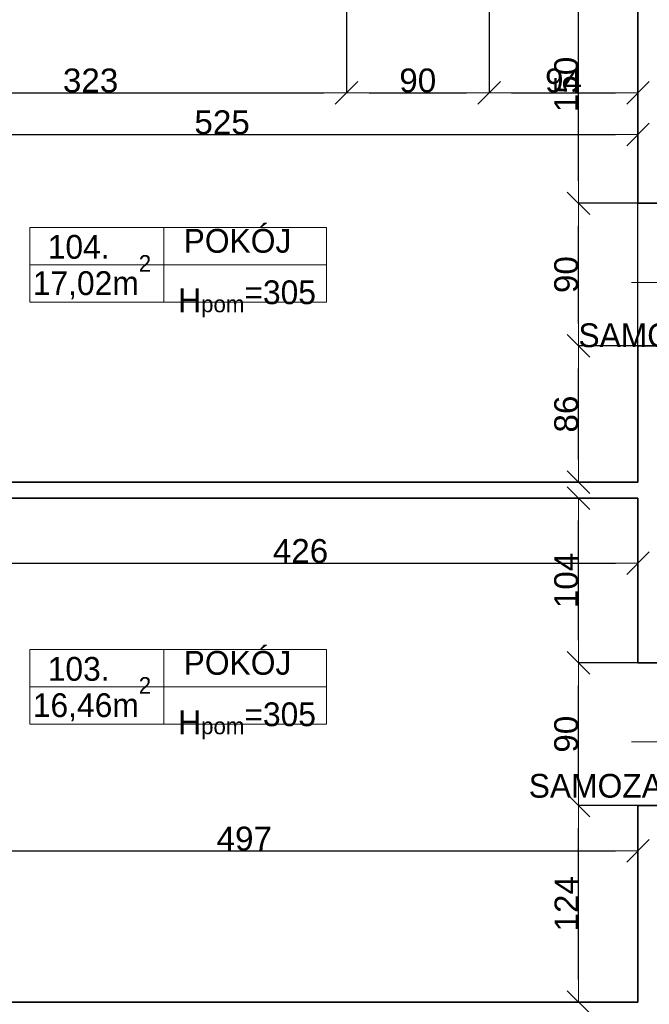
# Model space of a CAD drawing. Header units: metres. Extents: x 7506757 to 756746378, y 5735207 to 582114514.
# Tile 141 of 256: x 7684502 to 7688476, y 5860485 to 5866698. Entities that reach past the tile are written whole.
import ezdxf

# ---------------------------------------------------------------- set-up
doc = ezdxf.new("R2010")
doc.units = ezdxf.units.M
doc.header["$MEASUREMENT"] = 0
doc.header["$PDMODE"] = 2
doc.layers.get('0').update_dxf_attribs({"color": 250, "linetype": 'CONTINUOUS', "lineweight": 100, "plot": 0})
doc.layers.get('Defpoints').update_dxf_attribs({"linetype": 'CONTINUOUS'})
for name, color, linetype, lineweight in [('2D - Ogolne46', 7, 'CONTINUOUS', 18), ('7 - linia widok1', 7, 'CONTINUOUS', 13), ('M_OCIANA3', 30, 'CONTINUOUS', 18), ('M_OCIANA6', 5, 'CONTINUOUS', 35), ('M_OPISY141', 7, 'CONTINUOUS', 0), ('opis1', 7, 'CONTINUOUS', 13), ('WYMIARY', 8, 'CONTINUOUS', 13)]:
    doc.layers.add(name, color=color, linetype=linetype, lineweight=lineweight)
doc.layers.add('PWYMIAR', color=7, linetype='CONTINUOUS')
doc.styles.add('GENERATED_STYLE_1', font='arial.ttf')
doc.styles.add('GENERATED_STYLE_2', font='txt')
doc.dimstyles.new('GENERATED_STYLE__1', dxfattribs={"dimtxt": 150, "dimasz": 142.5, "dimexe": 0.18, "dimexo": 0, "dimgap": 0.09, "dimtad": 1, "dimdec": 0, "dimlfac": 0.1, "dimzin": 0, "dimdsep": 46, "dimtxsty": 'GENERATED_STYLE_1', "dimblk": 'ARROWHEAD_6', "dimblk1": 'ARROWHEAD_6', "dimblk2": 'ARROWHEAD_6', "dimcen": 0.09, "dimclrd": 251, "dimclre": 251, "dimclrt": 7, "dimazin": 0, "dimtfac": 1, "dimtdec": 4, "dimtmove": 0, "dimatfit": 3, "dimfxl": 0, "dimtolj": 1, "dimtzin": 0, "dimarcsym": 0})
doc.dimstyles.new('GENERATED_STYLE__2', dxfattribs={"dimtxt": 150, "dimasz": 142.5, "dimexe": 0.18, "dimexo": 0, "dimgap": 0.09, "dimtad": 1, "dimtih": 1, "dimtoh": 1, "dimdec": 0, "dimlfac": 0.1, "dimzin": 0, "dimdsep": 46, "dimtxsty": 'GENERATED_STYLE_1', "dimblk": 'ARROWHEAD_6', "dimblk1": 'ARROWHEAD_6', "dimblk2": 'ARROWHEAD_6', "dimcen": 0.09, "dimclrd": 251, "dimclre": 251, "dimclrt": 7, "dimazin": 0, "dimtfac": 1, "dimtdec": 4, "dimtmove": 0, "dimatfit": 3, "dimfxl": 0, "dimtolj": 1, "dimtzin": 0, "dimarcsym": 0})
doc.dimstyles.new('GENERATED_STYLE__3', dxfattribs={"dimtxt": 150, "dimasz": 142.5, "dimexe": 0.18, "dimexo": 0, "dimgap": 0.09, "dimtad": 1, "dimdec": 0, "dimlfac": 0.1, "dimzin": 0, "dimdsep": 46, "dimtxsty": 'GENERATED_STYLE_1', "dimblk": 'ARROWHEAD_6', "dimblk1": 'ARROWHEAD_6', "dimblk2": 'ARROWHEAD_6', "dimcen": 0.09, "dimclrd": 251, "dimclre": 251, "dimclrt": 7, "dimazin": 0, "dimtfac": 1, "dimtdec": 4, "dimtmove": 2, "dimatfit": 3, "dimfxl": 0, "dimtolj": 1, "dimtzin": 0, "dimarcsym": 0})
doc.dimstyles.new('GENERATED_STYLE__4', dxfattribs={"dimtxt": 150, "dimasz": 142.5, "dimexe": 0.18, "dimexo": 0, "dimgap": 0.09, "dimtad": 1, "dimtih": 1, "dimtoh": 1, "dimdec": 0, "dimlfac": 0.1, "dimzin": 0, "dimdsep": 46, "dimtxsty": 'GENERATED_STYLE_1', "dimblk": 'ARROWHEAD_6', "dimblk1": 'ARROWHEAD_6', "dimblk2": 'ARROWHEAD_6', "dimcen": 0.09, "dimclrd": 251, "dimclre": 251, "dimclrt": 7, "dimazin": 0, "dimtfac": 1, "dimtdec": 4, "dimtmove": 2, "dimatfit": 3, "dimfxl": 0, "dimtolj": 1, "dimtzin": 0, "dimarcsym": 0})

# ---------------------------------------------------------------- blocks, each defined once
blk = doc.blocks.new('ARROWHEAD_6')
at = {"color": 0, "linetype": 'Continuous', "lineweight": 0}
for p, q in [((-0.5, -0.5), (0.5, 0.5)), ((0, 0), (-1, 0))]:
    blk.add_line(p, q, dxfattribs=at)
blk = doc.blocks.new('*D6088')
at = {"layer": 'Defpoints', "color": 0, "linetype": 'Continuous', "transparency": 16777216}
for p in [(7684366.1, 5867039.1), (7686564.6, 5867039.1), (7688404.6, 5863779.1)]:
    blk.add_point(p, dxfattribs=at)
at = {"layer": 'PWYMIAR', "color": 251, "linetype": 'Continuous', "lineweight": -2, "transparency": 16777216}
for p, q in [((7686564.6, 5867039.1), (7684365.9, 5867039.1)), ((7684366.1, 5863921.6), (7684366.1, 5866896.6)), ((7688404.6, 5863779.1), (7684365.9, 5863779.1))]:
    blk.add_line(p, q, dxfattribs=at)
at = {"layer": 'PWYMIAR', "color": 251, "linetype": 'Continuous', "lineweight": -2, "transparency": 16777216, "xscale": 142.5, "yscale": 142.5, "zscale": 142.5}
for p, rotation in [((7684366.1, 5867039.1), 90), ((7684366.1, 5863779.1), 270)]:
    blk.add_blockref('ARROWHEAD_6', p, dxfattribs=dict(at, rotation=rotation))
at = {"layer": 'PWYMIAR', "color": 7, "linetype": 'Continuous', "lineweight": 13, "transparency": 16777216, "insert": (7684289.3, 5865409.1), "char_height": 150, "attachment_point": 5, "rotation": 90, "style": 'GENERATED_STYLE_1'}
blk.add_mtext('\\A1;326', dxfattribs=at)
blk = doc.blocks.new('*D6113')
at = {"layer": 'Defpoints', "color": 0, "linetype": 'Continuous', "transparency": 16777216}
for p in [(7686564.6, 5867039.1), (7683334.6, 5866519.1), (7686564.6, 5866236.6)]:
    blk.add_point(p, dxfattribs=at)
at = {"layer": 'PWYMIAR', "color": 251, "linetype": 'Continuous', "lineweight": -2, "transparency": 16777216}
for p, q in [((7686564.6, 5867039.1), (7686564.6, 5866236.4)), ((7683334.6, 5866519.1), (7683334.6, 5866236.4)), ((7683477.1, 5866236.6), (7686422.1, 5866236.6))]:
    blk.add_line(p, q, dxfattribs=at)
at = {"layer": 'PWYMIAR', "color": 251, "linetype": 'Continuous', "lineweight": -2, "transparency": 16777216, "xscale": 142.5, "yscale": 142.5, "zscale": 142.5, "rotation": 180}
blk.add_blockref('ARROWHEAD_6', (7683334.6, 5866236.6), dxfattribs=at)
at = {"layer": 'PWYMIAR', "color": 251, "linetype": 'Continuous', "lineweight": -2, "transparency": 16777216, "xscale": 142.5, "yscale": 142.5, "zscale": 142.5}
blk.add_blockref('ARROWHEAD_6', (7686564.6, 5866236.6), dxfattribs=at)
at = {"layer": 'PWYMIAR', "color": 7, "linetype": 'Continuous', "lineweight": 13, "transparency": 16777216, "insert": (7684949.6, 5866313.3), "char_height": 150, "attachment_point": 5, "style": 'GENERATED_STYLE_1'}
blk.add_mtext('\\A1;323', dxfattribs=at)
blk = doc.blocks.new('*D6114')
at = {"layer": 'Defpoints', "color": 0, "linetype": 'Continuous', "transparency": 16777216}
for p in [(7686564.6, 5867039.1), (7687464.6, 5867039.1), (7687464.6, 5866236.6)]:
    blk.add_point(p, dxfattribs=at)
at = {"layer": 'PWYMIAR', "color": 251, "linetype": 'Continuous', "lineweight": -2, "transparency": 16777216}
for p, q in [((7686564.6, 5867039.1), (7686564.6, 5866236.4)), ((7687464.6, 5867039.1), (7687464.6, 5866236.4)), ((7686707.1, 5866236.6), (7687322.1, 5866236.6))]:
    blk.add_line(p, q, dxfattribs=at)
at = {"layer": 'PWYMIAR', "color": 251, "linetype": 'Continuous', "lineweight": -2, "transparency": 16777216, "xscale": 142.5, "yscale": 142.5, "zscale": 142.5, "rotation": 180}
blk.add_blockref('ARROWHEAD_6', (7686564.6, 5866236.6), dxfattribs=at)
at = {"layer": 'PWYMIAR', "color": 251, "linetype": 'Continuous', "lineweight": -2, "transparency": 16777216, "xscale": 142.5, "yscale": 142.5, "zscale": 142.5}
blk.add_blockref('ARROWHEAD_6', (7687464.6, 5866236.6), dxfattribs=at)
at = {"layer": 'PWYMIAR', "color": 7, "linetype": 'Continuous', "lineweight": 13, "transparency": 16777216, "insert": (7687014.6, 5866313.3), "char_height": 150, "attachment_point": 5, "style": 'GENERATED_STYLE_1'}
blk.add_mtext('\\A1;90', dxfattribs=at)
blk = doc.blocks.new('*D6115')
at = {"layer": 'Defpoints', "color": 0, "linetype": 'Continuous', "transparency": 16777216}
for p in [(7687464.6, 5867039.1), (7688404.6, 5867039.1), (7688404.6, 5866236.6)]:
    blk.add_point(p, dxfattribs=at)
at = {"layer": 'PWYMIAR', "color": 251, "linetype": 'Continuous', "lineweight": -2, "transparency": 16777216}
for p, q in [((7687464.6, 5867039.1), (7687464.6, 5866236.4)), ((7688404.6, 5867039.1), (7688404.6, 5866236.4)), ((7687607.1, 5866236.6), (7688262.1, 5866236.6))]:
    blk.add_line(p, q, dxfattribs=at)
at = {"layer": 'PWYMIAR', "color": 251, "linetype": 'Continuous', "lineweight": -2, "transparency": 16777216, "xscale": 142.5, "yscale": 142.5, "zscale": 142.5, "rotation": 180}
blk.add_blockref('ARROWHEAD_6', (7687464.6, 5866236.6), dxfattribs=at)
at = {"layer": 'PWYMIAR', "color": 251, "linetype": 'Continuous', "lineweight": -2, "transparency": 16777216, "xscale": 142.5, "yscale": 142.5, "zscale": 142.5}
blk.add_blockref('ARROWHEAD_6', (7688404.6, 5866236.6), dxfattribs=at)
at = {"layer": 'PWYMIAR', "color": 7, "linetype": 'Continuous', "lineweight": 13, "transparency": 16777216, "insert": (7687934.6, 5866313.3), "char_height": 150, "attachment_point": 5, "style": 'GENERATED_STYLE_1'}
blk.add_mtext('\\A1;94', dxfattribs=at)
blk = doc.blocks.new('*D6116')
at = {"layer": 'Defpoints', "color": 0, "linetype": 'Continuous', "transparency": 16777216}
for p in [(7688404.6, 5865973.1), (7683154.6, 5863779.1), (7688404.6, 5863779.1)]:
    blk.add_point(p, dxfattribs=at)
at = {"layer": 'PWYMIAR', "color": 251, "linetype": 'Continuous', "lineweight": -2, "transparency": 16777216}
for p, q in [((7683154.6, 5863779.1), (7683154.6, 5865973.2)), ((7688404.6, 5863779.1), (7688404.6, 5865973.2)), ((7683297.1, 5865973.1), (7688262.1, 5865973.1))]:
    blk.add_line(p, q, dxfattribs=at)
at = {"layer": 'PWYMIAR', "color": 251, "linetype": 'Continuous', "lineweight": -2, "transparency": 16777216, "xscale": 142.5, "yscale": 142.5, "zscale": 142.5, "rotation": 180}
blk.add_blockref('ARROWHEAD_6', (7683154.6, 5865973.1), dxfattribs=at)
at = {"layer": 'PWYMIAR', "color": 251, "linetype": 'Continuous', "lineweight": -2, "transparency": 16777216, "xscale": 142.5, "yscale": 142.5, "zscale": 142.5}
blk.add_blockref('ARROWHEAD_6', (7688404.6, 5865973.1), dxfattribs=at)
at = {"layer": 'PWYMIAR', "color": 7, "linetype": 'Continuous', "lineweight": 13, "transparency": 16777216, "insert": (7685779.6, 5866049.7), "char_height": 150, "attachment_point": 5, "style": 'GENERATED_STYLE_1'}
blk.add_mtext('\\A1;525', dxfattribs=at)
blk = doc.blocks.new('*D6120')
at = {"layer": 'Defpoints', "color": 0, "linetype": 'Continuous', "transparency": 16777216}
for p in [(7688028.6, 5864639.1), (7688404.6, 5864639.1), (7688404.6, 5863779.1)]:
    blk.add_point(p, dxfattribs=at)
at = {"layer": 'PWYMIAR', "color": 251, "linetype": 'Continuous', "lineweight": -2, "transparency": 16777216}
for p, q in [((7688404.6, 5864639.1), (7688028.5, 5864639.1)), ((7688028.6, 5863921.6), (7688028.6, 5864496.6)), ((7688404.6, 5863779.1), (7688028.5, 5863779.1))]:
    blk.add_line(p, q, dxfattribs=at)
at = {"layer": 'PWYMIAR', "color": 251, "linetype": 'Continuous', "lineweight": -2, "transparency": 16777216, "xscale": 142.5, "yscale": 142.5, "zscale": 142.5}
for p, rotation in [((7688028.6, 5864639.1), 90), ((7688028.6, 5863779.1), 270)]:
    blk.add_blockref('ARROWHEAD_6', p, dxfattribs=dict(at, rotation=rotation))
at = {"layer": 'PWYMIAR', "color": 7, "linetype": 'Continuous', "lineweight": 13, "transparency": 16777216, "insert": (7687952, 5864209.1), "char_height": 150, "attachment_point": 5, "rotation": 90, "style": 'GENERATED_STYLE_1'}
blk.add_mtext('\\A1;86', dxfattribs=at)
blk = doc.blocks.new('*D6121')
at = {"layer": 'Defpoints', "color": 0, "linetype": 'Continuous', "transparency": 16777216}
for p in [(7688028.6, 5865539.1), (7688404.6, 5865539.1), (7688404.6, 5864639.1)]:
    blk.add_point(p, dxfattribs=at)
at = {"layer": 'PWYMIAR', "color": 251, "linetype": 'Continuous', "lineweight": -2, "transparency": 16777216}
for p, q in [((7688404.6, 5865539.1), (7688028.5, 5865539.1)), ((7688028.6, 5864781.6), (7688028.6, 5865396.6)), ((7688404.6, 5864639.1), (7688028.5, 5864639.1))]:
    blk.add_line(p, q, dxfattribs=at)
at = {"layer": 'PWYMIAR', "color": 251, "linetype": 'Continuous', "lineweight": -2, "transparency": 16777216, "xscale": 142.5, "yscale": 142.5, "zscale": 142.5}
for p, rotation in [((7688028.6, 5865539.1), 90), ((7688028.6, 5864639.1), 270)]:
    blk.add_blockref('ARROWHEAD_6', p, dxfattribs=dict(at, rotation=rotation))
at = {"layer": 'PWYMIAR', "color": 7, "linetype": 'Continuous', "lineweight": 13, "transparency": 16777216, "insert": (7687952, 5865089.1), "char_height": 150, "attachment_point": 5, "rotation": 90, "style": 'GENERATED_STYLE_1'}
blk.add_mtext('\\A1;90', dxfattribs=at)
blk = doc.blocks.new('*D6122')
at = {"layer": 'Defpoints', "color": 0, "linetype": 'Continuous', "transparency": 16777216}
for p in [(7688028.6, 5867039.1), (7688404.6, 5867039.1), (7688404.6, 5865539.1)]:
    blk.add_point(p, dxfattribs=at)
at = {"layer": 'PWYMIAR', "color": 251, "linetype": 'Continuous', "lineweight": -2, "transparency": 16777216}
for p, q in [((7688404.6, 5867039.1), (7688028.5, 5867039.1)), ((7688028.6, 5865681.6), (7688028.6, 5866896.6)), ((7688404.6, 5865539.1), (7688028.5, 5865539.1))]:
    blk.add_line(p, q, dxfattribs=at)
at = {"layer": 'PWYMIAR', "color": 251, "linetype": 'Continuous', "lineweight": -2, "transparency": 16777216, "xscale": 142.5, "yscale": 142.5, "zscale": 142.5}
for p, rotation in [((7688028.6, 5867039.1), 90), ((7688028.6, 5865539.1), 270)]:
    blk.add_blockref('ARROWHEAD_6', p, dxfattribs=dict(at, rotation=rotation))
at = {"layer": 'PWYMIAR', "color": 7, "linetype": 'Continuous', "lineweight": 13, "transparency": 16777216, "insert": (7687952, 5866289.1), "char_height": 150, "attachment_point": 5, "rotation": 90, "style": 'GENERATED_STYLE_1'}
blk.add_mtext('\\A1;150', dxfattribs=at)
blk = doc.blocks.new('*D6123')
at = {"layer": 'Defpoints', "color": 0, "linetype": 'Continuous', "transparency": 16777216}
for p in [(7688028.6, 5861739.1), (7688404.6, 5861739.1), (7688404.6, 5860499.1)]:
    blk.add_point(p, dxfattribs=at)
at = {"layer": 'PWYMIAR', "color": 251, "linetype": 'Continuous', "lineweight": -2, "transparency": 16777216}
for p, q in [((7688404.6, 5861739.1), (7688028.5, 5861739.1)), ((7688028.6, 5860641.6), (7688028.6, 5861596.6)), ((7688404.6, 5860499.1), (7688028.5, 5860499.1))]:
    blk.add_line(p, q, dxfattribs=at)
at = {"layer": 'PWYMIAR', "color": 251, "linetype": 'Continuous', "lineweight": -2, "transparency": 16777216, "xscale": 142.5, "yscale": 142.5, "zscale": 142.5}
for p, rotation in [((7688028.6, 5861739.1), 90), ((7688028.6, 5860499.1), 270)]:
    blk.add_blockref('ARROWHEAD_6', p, dxfattribs=dict(at, rotation=rotation))
at = {"layer": 'PWYMIAR', "color": 7, "linetype": 'Continuous', "lineweight": 13, "transparency": 16777216, "insert": (7687953.2, 5861119.1), "char_height": 150, "attachment_point": 5, "rotation": 90, "style": 'GENERATED_STYLE_1'}
blk.add_mtext('\\A1;124', dxfattribs=at)
blk = doc.blocks.new('*D6124')
at = {"layer": 'Defpoints', "color": 0, "linetype": 'Continuous', "transparency": 16777216}
for p in [(7688028.6, 5862639.1), (7688404.6, 5862639.1), (7688404.6, 5861739.1)]:
    blk.add_point(p, dxfattribs=at)
at = {"layer": 'PWYMIAR', "color": 251, "linetype": 'Continuous', "lineweight": -2, "transparency": 16777216}
for p, q in [((7688404.6, 5862639.1), (7688028.5, 5862639.1)), ((7688028.6, 5861881.6), (7688028.6, 5862496.6)), ((7688404.6, 5861739.1), (7688028.5, 5861739.1))]:
    blk.add_line(p, q, dxfattribs=at)
at = {"layer": 'PWYMIAR', "color": 251, "linetype": 'Continuous', "lineweight": -2, "transparency": 16777216, "xscale": 142.5, "yscale": 142.5, "zscale": 142.5}
for p, rotation in [((7688028.6, 5862639.1), 90), ((7688028.6, 5861739.1), 270)]:
    blk.add_blockref('ARROWHEAD_6', p, dxfattribs=dict(at, rotation=rotation))
at = {"layer": 'PWYMIAR', "color": 7, "linetype": 'Continuous', "lineweight": 13, "transparency": 16777216, "insert": (7687952, 5862189.1), "char_height": 150, "attachment_point": 5, "rotation": 90, "style": 'GENERATED_STYLE_1'}
blk.add_mtext('\\A1;90', dxfattribs=at)
blk = doc.blocks.new('*D6125')
at = {"layer": 'Defpoints', "color": 0, "linetype": 'Continuous', "transparency": 16777216}
for p in [(7688028.6, 5863679.1), (7688404.6, 5863679.1), (7688404.6, 5862639.1)]:
    blk.add_point(p, dxfattribs=at)
at = {"layer": 'PWYMIAR', "color": 251, "linetype": 'Continuous', "lineweight": -2, "transparency": 16777216}
for p, q in [((7688404.6, 5863679.1), (7688028.5, 5863679.1)), ((7688028.6, 5862781.6), (7688028.6, 5863536.6)), ((7688404.6, 5862639.1), (7688028.5, 5862639.1))]:
    blk.add_line(p, q, dxfattribs=at)
at = {"layer": 'PWYMIAR', "color": 251, "linetype": 'Continuous', "lineweight": -2, "transparency": 16777216, "xscale": 142.5, "yscale": 142.5, "zscale": 142.5}
for p, rotation in [((7688028.6, 5863679.1), 90), ((7688028.6, 5862639.1), 270)]:
    blk.add_blockref('ARROWHEAD_6', p, dxfattribs=dict(at, rotation=rotation))
at = {"layer": 'PWYMIAR', "color": 7, "linetype": 'Continuous', "lineweight": 13, "transparency": 16777216, "insert": (7687952, 5863159.1), "char_height": 150, "attachment_point": 5, "rotation": 90, "style": 'GENERATED_STYLE_1'}
blk.add_mtext('\\A1;104', dxfattribs=at)
blk = doc.blocks.new('*D6132')
at = {"layer": 'Defpoints', "color": 0, "linetype": 'Continuous', "transparency": 16777216}
for p in [(7688404.6, 5863679.1), (7684144.6, 5863519.1), (7688404.6, 5863267.8)]:
    blk.add_point(p, dxfattribs=at)
at = {"layer": 'PWYMIAR', "color": 251, "linetype": 'Continuous', "lineweight": -2, "transparency": 16777216}
for p, q in [((7688404.6, 5863679.1), (7688404.6, 5863267.6)), ((7684144.6, 5863519.1), (7684144.6, 5863267.6)), ((7684287.1, 5863267.8), (7688262.1, 5863267.8))]:
    blk.add_line(p, q, dxfattribs=at)
at = {"layer": 'PWYMIAR', "color": 251, "linetype": 'Continuous', "lineweight": -2, "transparency": 16777216, "xscale": 142.5, "yscale": 142.5, "zscale": 142.5, "rotation": 180}
blk.add_blockref('ARROWHEAD_6', (7684144.6, 5863267.8), dxfattribs=at)
at = {"layer": 'PWYMIAR', "color": 251, "linetype": 'Continuous', "lineweight": -2, "transparency": 16777216, "xscale": 142.5, "yscale": 142.5, "zscale": 142.5}
blk.add_blockref('ARROWHEAD_6', (7688404.6, 5863267.8), dxfattribs=at)
at = {"layer": 'PWYMIAR', "color": 7, "linetype": 'Continuous', "lineweight": 13, "transparency": 16777216, "insert": (7686274.6, 5863344.5), "char_height": 150, "attachment_point": 5, "style": 'GENERATED_STYLE_1'}
blk.add_mtext('\\A1;426', dxfattribs=at)
blk = doc.blocks.new('*D6134')
at = {"layer": 'Defpoints', "color": 0, "linetype": 'Continuous', "transparency": 16777216}
for p in [(7688404.6, 5861452.8), (7683434.6, 5860779.1), (7688404.6, 5860499.1)]:
    blk.add_point(p, dxfattribs=at)
at = {"layer": 'PWYMIAR', "color": 251, "linetype": 'Continuous', "lineweight": -2, "transparency": 16777216}
for p, q in [((7683434.6, 5860779.1), (7683434.6, 5861453)), ((7683577.1, 5861452.8), (7688262.1, 5861452.8)), ((7688404.6, 5860499.1), (7688404.6, 5861453))]:
    blk.add_line(p, q, dxfattribs=at)
at = {"layer": 'PWYMIAR', "color": 251, "linetype": 'Continuous', "lineweight": -2, "transparency": 16777216, "xscale": 142.5, "yscale": 142.5, "zscale": 142.5, "rotation": 180}
blk.add_blockref('ARROWHEAD_6', (7683434.6, 5861452.8), dxfattribs=at)
at = {"layer": 'PWYMIAR', "color": 251, "linetype": 'Continuous', "lineweight": -2, "transparency": 16777216, "xscale": 142.5, "yscale": 142.5, "zscale": 142.5}
blk.add_blockref('ARROWHEAD_6', (7688404.6, 5861452.8), dxfattribs=at)
at = {"layer": 'PWYMIAR', "color": 7, "linetype": 'Continuous', "lineweight": 13, "transparency": 16777216, "insert": (7685919.6, 5861529.5), "char_height": 150, "attachment_point": 5, "style": 'GENERATED_STYLE_1'}
blk.add_mtext('\\A1;497', dxfattribs=at)

msp = doc.modelspace()

# ---------------------------------------------------------------- linework, layer by layer
at = {"layer": '7 - linia widok1', "linetype": 'Continuous'}
for p, q in [((7688888.2, 5865040.2), (7688363.7, 5865040.2)), ((7688888.2, 5862140.2), (7688363.7, 5862140.2))]:
    msp.add_line(p, q, dxfattribs=at)
at = {"layer": 'M_OCIANA3', "linetype": 'Continuous'}
msp.add_point((7688404.6, 5863779.1), dxfattribs=at)
at = {"layer": 'M_OCIANA6', "linetype": 'Continuous'}
for p, q in [((7688404.6, 5865539.1), (7688404.6, 5867039.1)), ((7688404.6, 5865539.1), (7688854.6, 5865539.1)), ((7688404.6, 5864639.1), (7688854.6, 5864639.1)), ((7688404.6, 5863779.1), (7688404.6, 5864639.1)), ((7683154.6, 5863779.1), (7688404.6, 5863779.1)), ((7684144.6, 5863679.1), (7688404.6, 5863679.1)), ((7688404.6, 5862639.1), (7688404.6, 5863679.1)), ((7688404.6, 5862639.1), (7688854.6, 5862639.1)), ((7688404.6, 5861739.1), (7688854.6, 5861739.1)), ((7688404.6, 5860499.1), (7688404.6, 5861739.1)), ((7688404.6, 5860499.1), (7683434.6, 5860499.1))]:
    msp.add_line(p, q, dxfattribs=at)
at = {"layer": 'M_OPISY141', "linetype": 'Continuous'}
for p, q in [((7684566.6, 5865385.5), (7686437.7, 5865385.5)), ((7684566.6, 5864914.4), (7684566.6, 5865385.5)), ((7685411.2, 5865385.5), (7685411.2, 5864914.4)), ((7686437.7, 5865385.5), (7686437.7, 5864914.4)), ((7684566.6, 5865150), (7686437.7, 5865150)), ((7686437.7, 5864914.4), (7684566.6, 5864914.4)), ((7684566.6, 5862722.6), (7686437.7, 5862722.6)), ((7684566.6, 5862251.5), (7684566.6, 5862722.6)), ((7685411.2, 5862722.6), (7685411.2, 5862251.5)), ((7686437.7, 5862722.6), (7686437.7, 5862251.5)), ((7684566.6, 5862487.1), (7686437.7, 5862487.1)), ((7686437.7, 5862251.5), (7684566.6, 5862251.5))]:
    msp.add_line(p, q, dxfattribs=at)

# ---------------------------------------------------------------- texts
at = {"layer": '2D - Ogolne46', "linetype": 'Continuous', "char_height": 150, "attachment_point": 7, "style": 'GENERATED_STYLE_2'}
for s, insert in [('{17,02m\\A1{\\H0.7x;\\S2^  ;}}', (7684584.8, 5864932.4)), ('{16,46m\\A1{\\H0.7x;\\S2^  ;}}', (7684584.8, 5862269.4))]:
    msp.add_mtext(s, dxfattribs=dict(at, insert=insert))
at = {"layer": 'opis1', "linetype": 'Continuous', "char_height": 150, "attachment_point": 1, "style": 'GENERATED_STYLE_2'}
for s, insert in [('{POKÓJ}', (7685536.8, 5865377.2)), ('{104.}', (7684679.1, 5865339.3)), ('{H\\A1{\\H0.7x;\\S ^ pom;}=305}', (7685502.2, 5865103.7)), ('{POKÓJ}', (7685536.8, 5862714.3)), ('{103.}', (7684679.1, 5862676.4)), ('{H\\A1{\\H0.7x;\\S ^ pom;}=305}', (7685502.2, 5862440.8))]:
    msp.add_mtext(s, dxfattribs=dict(at, insert=insert))
at = {"layer": 'WYMIARY', "color": 11, "linetype": 'ByBlock', "lineweight": 18, "true_color": 0xf57f8e, "char_height": 150, "attachment_point": 1, "style": 'GENERATED_STYLE_2'}
for insert in [(7688028.6, 5864781.6), (7687715, 5861938.6)]:
    msp.add_mtext('SAMOZAMYKACZ', dxfattribs=dict(at, insert=insert))

# ---------------------------------------------------------------- dimensions: what is measured, and where the dimension line sits
at = {"layer": 'PWYMIAR', "color": 251, "linetype": 'Continuous', "lineweight": 13}
for base, p1, p2, dimstyle, picture, middle in [((7684366.1, 5867039.1), (7688404.6, 5863779.1), (7686564.6, 5867039.1), 'GENERATED_STYLE__1', '*D6088', (7684289.3, 5865409.1)), ((7688028.6, 5867039.1), (7688404.6, 5865539.1), (7688404.6, 5867039.1), 'GENERATED_STYLE__3', '*D6122', (7687952, 5866289.1)), ((7688028.6, 5865539.1), (7688404.6, 5864639.1), (7688404.6, 5865539.1), 'GENERATED_STYLE__1', '*D6121', (7687952, 5865089.1)), ((7688028.6, 5864639.1), (7688404.6, 5863779.1), (7688404.6, 5864639.1), 'GENERATED_STYLE__1', '*D6120', (7687952, 5864209.1)), ((7688028.6, 5863679.1), (7688404.6, 5862639.1), (7688404.6, 5863679.1), 'GENERATED_STYLE__1', '*D6125', (7687952, 5863159.1)), ((7688028.6, 5862639.1), (7688404.6, 5861739.1), (7688404.6, 5862639.1), 'GENERATED_STYLE__1', '*D6124', (7687952, 5862189.1)), ((7688028.6, 5861739.1), (7688404.6, 5860499.1), (7688404.6, 5861739.1), 'GENERATED_STYLE__1', '*D6123', (7687953.2, 5861119.1))]:
    dim = msp.add_linear_dim(base=base, p1=p1, p2=p2, angle=90, dimstyle=dimstyle, dxfattribs=at)
    dim.commit()
    dim.dimension.update_dxf_attribs({"geometry": picture, "text_midpoint": middle})
for base, p1, p2, dimstyle, picture, middle in [((7686564.6, 5866236.6), (7683334.6, 5866519.1), (7686564.6, 5867039.1), 'GENERATED_STYLE__2', '*D6113', (7684949.6, 5866313.3)), ((7687464.6, 5866236.6), (7686564.6, 5867039.1), (7687464.6, 5867039.1), 'GENERATED_STYLE__2', '*D6114', (7687014.6, 5866313.3)), ((7688404.6, 5866236.6), (7687464.6, 5867039.1), (7688404.6, 5867039.1), 'GENERATED_STYLE__4', '*D6115', (7687934.6, 5866313.3)), ((7688404.6, 5865973.1), (7683154.6, 5863779.1), (7688404.6, 5863779.1), 'GENERATED_STYLE__4', '*D6116', (7685779.6, 5866049.7)), ((7688404.6, 5863267.8), (7684144.6, 5863519.1), (7688404.6, 5863679.1), 'GENERATED_STYLE__2', '*D6132', (7686274.6, 5863344.5)), ((7688404.6, 5861452.8), (7683434.6, 5860779.1), (7688404.6, 5860499.1), 'GENERATED_STYLE__2', '*D6134', (7685919.6, 5861529.5))]:
    dim = msp.add_linear_dim(base=base, p1=p1, p2=p2, dimstyle=dimstyle, dxfattribs=at)
    dim.commit()
    dim.dimension.update_dxf_attribs({"geometry": picture, "text_midpoint": middle})

doc.saveas('drawing.dxf')
